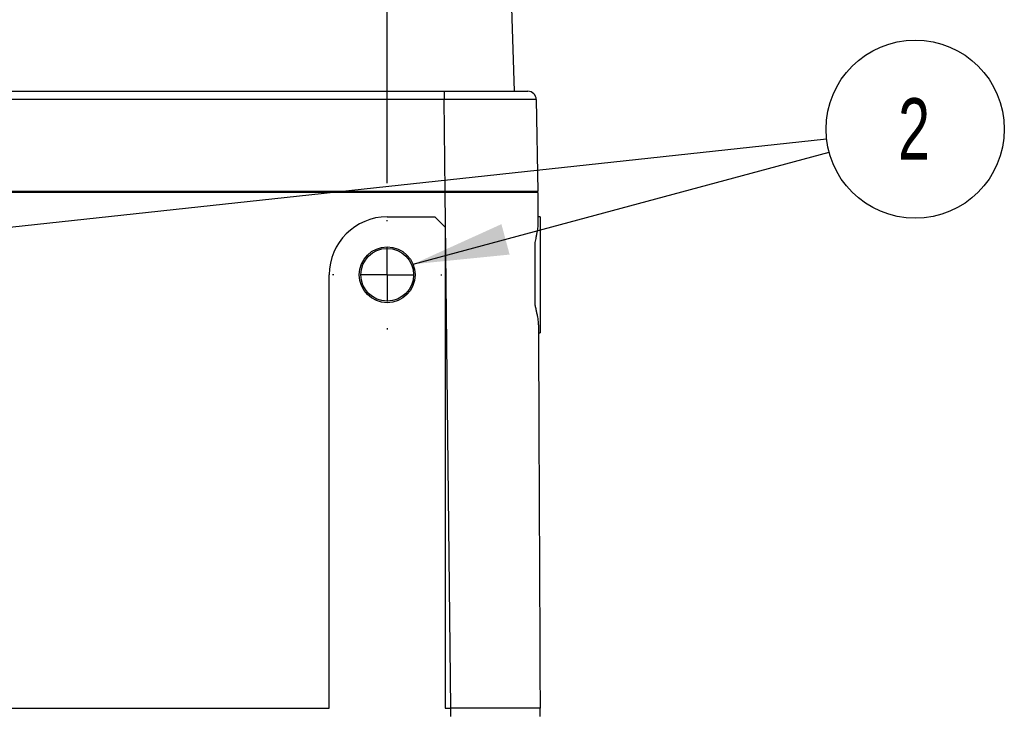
# Model space of a CAD drawing. Header units: millimetres. Extents: x 0 to 776, y 0 to 594.
# Tile 34 of 52: x 542 to 636, y 162 to 227. Entities that reach past the tile are written whole.
import ezdxf

# ---------------------------------------------------------------- set-up
doc = ezdxf.new("R2010")
doc.units = ezdxf.units.MM
doc.header["$LTSCALE"] = 2.75
doc.linetypes.add('CENTERX2', pattern=[20.32, 12.7, -2.54, 2.54, -2.54])
doc.layers.add('CENTER', color=40, linetype='CENTERX2')
doc.layers.add('DIMENSIONS', color=140, linetype='Continuous', lineweight=25)
doc.styles.add('SLDTEXTSTYLE0', font='TXT', dxfattribs={"width": 0.7})
doc.dimstyles.new('SLDDIMSTYLE0', dxfattribs={"dimtxt": 5.934521, "dimasz": 9.0805, "dimexe": 0, "dimexo": 0.0625, "dimgap": 1.48363, "dimtad": 0, "dimtih": 1, "dimtoh": 1, "dimdec": 1, "dimrnd": 1e-09, "dimzin": 4, "dimdsep": 46, "dimtxsty": 'SLDTEXTSTYLE0', "dimsah": 1, "dimcen": 0.09, "dimadec": 0, "dimazin": 1, "dimtfac": 1, "dimtdec": 1, "dimtofl": 0, "dimtmove": 0, "dimatfit": 3, "dimfxl": 0, "dimfrac": 2, "dimtolj": 1, "dimtzin": 12, "dimarcsym": 0})
doc.dimstyles.new('SLDDIMSTYLE3', dxfattribs={"dimtxt": 0.18, "dimasz": 9.0805, "dimexe": 0, "dimexo": 0.0625, "dimgap": 0, "dimtad": 0, "dimtih": 1, "dimtoh": 1, "dimdec": 0, "dimrnd": 1e-09, "dimzin": 0, "dimdsep": 46, "dimtxsty": 'Standard', "dimsah": 1, "dimcen": 0.09, "dimadec": 0, "dimazin": 0, "dimtfac": 9.0805, "dimtdec": 0, "dimtofl": 0, "dimtmove": 0, "dimatfit": 3, "dimfxl": 0, "dimfrac": 2, "dimtolj": 1, "dimtzin": 0, "dimarcsym": 0})

# ---------------------------------------------------------------- blocks, each defined once
blk = doc.blocks.new('_D_17')
at = {"layer": 'DIMENSIONS'}
for p, q in [((504.146, 211.906), (504.146, 314.005)), ((577.146, 211.906), (577.146, 314.005)), ((504.146, 305.274), (522.971, 305.274)), ((531.013, 305.274), (529.02, 305.274)), ((529.02, 305.274), (529.02, 295.842)), ((548.648, 305.274), (550.641, 305.274)), ((550.641, 305.274), (550.641, 295.842)), ((577.146, 305.274), (556.691, 305.274)), ((529.02, 295.842), (531.013, 295.842)), ((550.641, 295.842), (548.648, 295.842))]:
    blk.add_line(p, q, dxfattribs=at)
for points in [[(504.146, 305.274), (513.226, 303.877), (513.226, 306.671)], [(577.146, 305.274), (568.065, 306.671), (568.065, 303.877)]]:
    blk.add_solid(points, dxfattribs=at)
at = {"layer": 'DIMENSIONS', "char_height": 5.8208, "attachment_point": 1, "style": 'SLDTEXTSTYLE0'}
for s, insert in [('73.0', (531.013, 314.106)), ('2.87', (531.013, 303.345))]:
    blk.add_mtext(s, dxfattribs=dict(at, insert=insert))
blk = doc.blocks.new('SW_NOTE_0_3')
at = {"layer": 'DIMENSIONS', "color": 0}
blk.add_circle((8.165, 2.196), 8.455, dxfattribs=at)
at = {"layer": 'DIMENSIONS', "color": 0, "insert": (8.061, 5.132), "char_height": 5.821, "attachment_point": 2, "style": 'SLDTEXTSTYLE0'}
blk.add_mtext('2', dxfattribs=at)
blk = doc.blocks.new('SW_NOTE_0_4')
at = {"layer": 'DIMENSIONS', "color": 0}
blk.add_circle((8.406, 0.908), 8.455, dxfattribs=at)
at = {"layer": 'DIMENSIONS', "color": 0, "insert": (8.302, 3.844), "char_height": 5.821, "attachment_point": 2, "style": 'SLDTEXTSTYLE0'}
blk.add_mtext('2', dxfattribs=at)
blk = doc.blocks.new('SW_CENTERMARKSYMBOL_3')
at = {"layer": 'CENTER', "color": 0}
for p, q in [((0, 5.08), (0, 5.19)), ((0, 0), (0, 2.54)), ((-5.08, 0), (-5.19, 0)), ((0, 0), (-2.54, 0)), ((0, 0), (0, -2.54)), ((0, 0), (2.54, 0)), ((5.08, 0), (5.19, 0)), ((0, -5.08), (0, -5.19))]:
    blk.add_line(p, q, dxfattribs=at)

msp = doc.modelspace()

# ---------------------------------------------------------------- linework, layer by layer
for p, q in [((589.23, 220.624), (588.87, 231.461)), ((498.743, 220.624), (582.549, 220.624)), ((582.549, 220.624), (582.549, 219.845)), ((582.549, 219.845), (498.743, 219.845)), ((582.646, 211.124), (582.549, 219.845)), ((591.28, 219.838), (591.432, 211.124)), ((582.646, 211.124), (498.645, 211.124)), ((582.635, 211.124), (582.635, 211.024)), ((590.418, 211.124), (590.42, 211.024)), ((582.647, 211.024), (498.644, 211.024)), ((583.193, 162.124), (582.647, 211.024)), ((591.432, 211.024), (591.444, 208.29)), ((577.146, 208.724), (581.646, 208.724)), ((582.646, 207.724), (581.646, 208.724)), ((591.646, 208.724), (591.442, 208.724)), ((591.646, 208.724), (591.646, 203.224)), ((582.646, 207.724), (582.646, 162.124)), ((591.146, 206.291), (591.146, 200.384)), ((571.646, 162.124), (571.646, 203.224)), ((591.646, 203.224), (591.646, 197.724)), ((591.49, 197.724), (591.646, 197.724)), ((509.646, 162.124), (571.646, 162.124)), ((582.646, 162.124), (583.193, 162.124)), ((583.193, 161.324), (583.193, 162.124)), ((591.646, 161.324), (591.646, 162.124))]:
    msp.add_line(p, q)
for radius in [2.65, 2.5]:
    msp.add_circle((577.146, 203.224), radius)
for centre, radius, start, end in [((590.48, 219.824), 0.8, 0.99994, 90), ((577.146, 203.224), 5.5, 90, 180)]:
    msp.add_arc(centre, radius, start, end)
for points, knots in [([(582.549, 220.624), (583.493, 220.624), (584.445, 220.624), (586.266, 220.624), (587.134, 220.624), (588.714, 220.624), (589.432, 220.624), (590.38, 220.624), (590.48, 220.624), (590.48, 220.624)], [0, 0, 0, 0, 0.25, 0.25, 0.5, 0.5, 0.75, 0.75, 1, 1, 1, 1]), ([(591.28, 219.838), (591.28, 219.838), (591.276, 219.838), (591.148, 219.839), (591.024, 219.839), (590.617, 219.84), (590.335, 219.84), (589.626, 219.841), (589.201, 219.841), (588.255, 219.841), (587.735, 219.842), (586.663, 219.842), (586.111, 219.843), (585.03, 219.843), (584.501, 219.843), (583.492, 219.844), (583.013, 219.844), (582.549, 219.845)], [0, 0, 0, 0, 0.125, 0.125, 0.25, 0.25, 0.375, 0.375, 0.5, 0.5, 0.625, 0.625, 0.75, 0.75, 0.875, 0.875, 1, 1, 1, 1]), ([(591.432, 211.124), (591.432, 211.124), (591.432, 211.124), (591.406, 211.124), (591.381, 211.124), (591.291, 211.124), (591.227, 211.124), (591.054, 211.124), (590.945, 211.124), (590.695, 211.124), (590.552, 211.124), (590.238, 211.124), (590.064, 211.124), (589.514, 211.124), (589.109, 211.124), (588.242, 211.124), (587.775, 211.124), (586.815, 211.124), (586.319, 211.124), (585.549, 211.124), (585.287, 211.124), (584.764, 211.124), (584.501, 211.124), (583.974, 211.124), (583.709, 211.124), (583.178, 211.124), (582.912, 211.124), (582.646, 211.124)], [0, 0, 0, 0, 0.0625, 0.0625, 0.125, 0.125, 0.1875, 0.1875, 0.25, 0.25, 0.3125, 0.3125, 0.375, 0.375, 0.5, 0.5, 0.625, 0.625, 0.75, 0.75, 0.8125, 0.8125, 0.875, 0.875, 0.9375, 0.9375, 1, 1, 1, 1]), ([(591.432, 211.024), (591.432, 211.024), (591.432, 211.024), (591.43, 211.024), (591.428, 211.024), (591.421, 211.024), (591.416, 211.024), (591.4, 211.024), (591.389, 211.024), (591.362, 211.024), (591.346, 211.024), (591.306, 211.024), (591.282, 211.024), (591.229, 211.024), (591.199, 211.024), (591.131, 211.024), (591.093, 211.024), (591.012, 211.024), (590.967, 211.024), (590.873, 211.024), (590.822, 211.024), (590.715, 211.024), (590.658, 211.024), (590.54, 211.024), (590.478, 211.024), (590.349, 211.024), (590.282, 211.024), (590.144, 211.024), (590.073, 211.024), (589.927, 211.024), (589.852, 211.024), (589.698, 211.024), (589.619, 211.024), (589.459, 211.024), (589.377, 211.024), (589.211, 211.024), (589.126, 211.024), (588.954, 211.024), (588.866, 211.024), (588.689, 211.024), (588.599, 211.024), (588.418, 211.024), (588.326, 211.024), (588.139, 211.024), (588.045, 211.024), (587.855, 211.024), (587.759, 211.024), (587.566, 211.024), (587.468, 211.024), (587.271, 211.024), (587.171, 211.024), (586.971, 211.024), (586.87, 211.024), (586.667, 211.024), (586.565, 211.024), (586.359, 211.024), (586.255, 211.024), (586.047, 211.024), (585.942, 211.024), (585.732, 211.024), (585.626, 211.024), (585.413, 211.024), (585.307, 211.024), (585.092, 211.024), (584.985, 211.024), (584.769, 211.024), (584.661, 211.024), (584.444, 211.024), (584.335, 211.024), (584.118, 211.024), (584.009, 211.024), (583.791, 211.024), (583.681, 211.024), (583.463, 211.024), (583.353, 211.024), (583.145, 211.024), (583.045, 211.024), (582.846, 211.024), (582.747, 211.024), (582.647, 211.024)], [0, 0, 0, 0, 0.025751, 0.025751, 0.051504, 0.051504, 0.077262, 0.077262, 0.103025, 0.103025, 0.128794, 0.128794, 0.154566, 0.154566, 0.180341, 0.180341, 0.206116, 0.206116, 0.23189, 0.23189, 0.257662, 0.257662, 0.283432, 0.283432, 0.3092, 0.3092, 0.334965, 0.334965, 0.360729, 0.360729, 0.386491, 0.386491, 0.412252, 0.412252, 0.438012, 0.438012, 0.463771, 0.463771, 0.489529, 0.489529, 0.515287, 0.515287, 0.541045, 0.541045, 0.566802, 0.566802, 0.592558, 0.592558, 0.618315, 0.618315, 0.644072, 0.644072, 0.669828, 0.669828, 0.695585, 0.695585, 0.721342, 0.721342, 0.747099, 0.747099, 0.772856, 0.772856, 0.798613, 0.798613, 0.82437, 0.82437, 0.850127, 0.850127, 0.875884, 0.875884, 0.901639, 0.901639, 0.927394, 0.927394, 0.953147, 0.953147, 0.976572, 0.976572, 1, 1, 1, 1]), ([(591.444, 208.29), (591.445, 208.233), (591.445, 208.172), (591.442, 208.038), (591.439, 207.967), (591.429, 207.814), (591.421, 207.733), (591.401, 207.561), (591.388, 207.471), (591.357, 207.282), (591.339, 207.184), (591.298, 206.98), (591.276, 206.874), (591.219, 206.613), (591.183, 206.455), (591.146, 206.291)], [0, 0, 0, 0, 0.135253, 0.135253, 0.270522, 0.270522, 0.405806, 0.405806, 0.541093, 0.541093, 0.67637, 0.67637, 0.811632, 0.811632, 1, 1, 1, 1]), ([(591.146, 200.384), (591.174, 200.261), (591.201, 200.141), (591.254, 199.907), (591.28, 199.793), (591.327, 199.572), (591.349, 199.465), (591.389, 199.259), (591.406, 199.159), (591.436, 198.969), (591.448, 198.878), (591.467, 198.705), (591.474, 198.623), (591.483, 198.48), (591.485, 198.416), (591.488, 198.298), (591.488, 198.242), (591.488, 198.19)], [0, 0, 0, 0, 0.129123, 0.129123, 0.258255, 0.258255, 0.387399, 0.387399, 0.516557, 0.516557, 0.645724, 0.645724, 0.774888, 0.774888, 0.887156, 0.887156, 1, 1, 1, 1]), ([(591.646, 162.124), (591.646, 162.124), (591.645, 162.124), (591.622, 162.124), (591.554, 162.124), (591.184, 162.124), (590.35, 162.124), (589.238, 162.124), (587.923, 162.124), (586.442, 162.124), (585.104, 162.124), (584.286, 162.124), (583.74, 162.124), (583.466, 162.124), (583.193, 162.124)], [0, 0, 0, 0, 0.0625, 0.0625, 0.125, 0.25, 0.375, 0.5, 0.625, 0.75, 0.875, 0.9375, 0.9375, 1, 1, 1, 1])]:
    msp.add_open_spline(points, degree=3, knots=knots)
msp.add_open_spline([(591.488, 198.19), (591.541, 186.168), (591.593, 174.146), (591.646, 162.124)], degree=3)

# ---------------------------------------------------------------- block references
at = {"layer": 'CENTER'}
msp.add_blockref('SW_CENTERMARKSYMBOL_3', (577.146, 203.224), dxfattribs=at)
at = {"layer": 'DIMENSIONS'}
for name, p in [('SW_NOTE_0_3', (619.064, 214.839)), ('SW_NOTE_0_4', (618.823, 216.127))]:
    msp.add_blockref(name, p, dxfattribs=at)

# ---------------------------------------------------------------- dimensions: what is measured, and where the dimension line sits
dim = msp.add_linear_dim(base=(577.146, 305.274), p1=(504.146, 208.414), p2=(577.146, 208.414), dimstyle='SLDDIMSTYLE0', dxfattribs=at)
dim.commit()
dim.dimension.update_dxf_attribs({"geometry": '_D_17', "text_midpoint": (539.831, 305.274), "dimtype": 160})

# ---------------------------------------------------------------- leaders
for points in [[(506.677, 204.007), (618.823, 216.127)], [(579.599, 204.225), (619.064, 214.839)]]:
    msp.add_leader(points, dimstyle='SLDDIMSTYLE3', dxfattribs=at)

doc.saveas('drawing.dxf')
